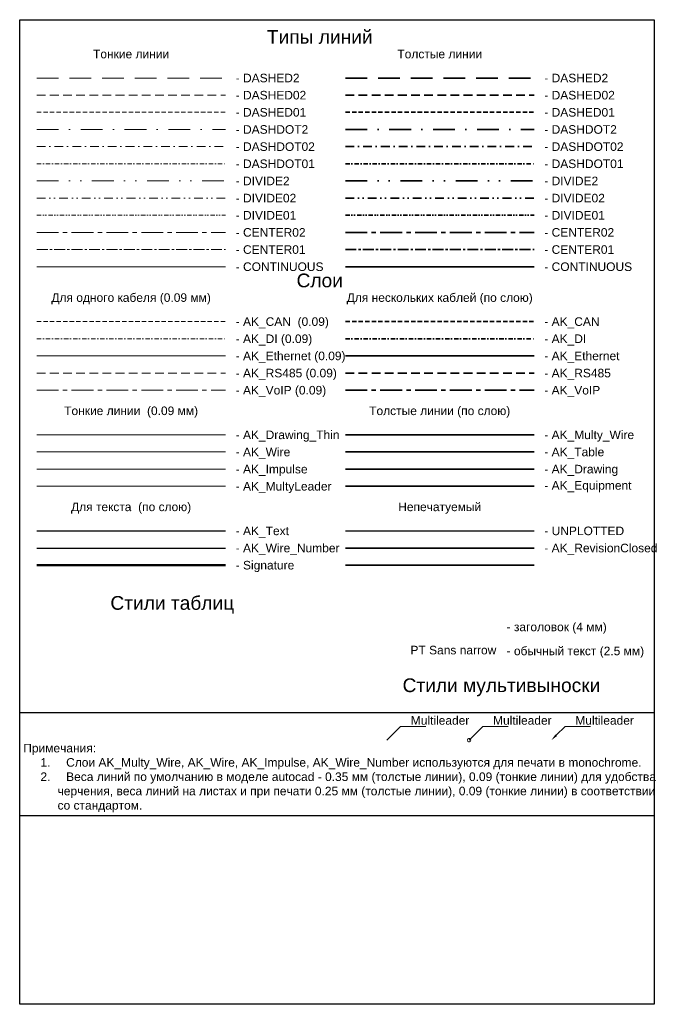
# Model space of a CAD drawing. Header units: millimetres. Extents: x -881 to 16775, y -99 to 757.
# Tile 1 of 7: x -810 to -625, y 0 to 287. Entities that reach past the tile are written whole.
import ezdxf
from ezdxf import colors
from ezdxf.entities.mleader import LeaderData, LeaderLine
from ezdxf.enums import TextEntityAlignment as Align
from ezdxf.math import Vec2, Vec3

# ---------------------------------------------------------------- set-up
doc = ezdxf.new("R2010")
doc.units = ezdxf.units.MM
for name, pattern in [('CENTER01', [5.08, 3.175, -0.635, 0.635, -0.635]), ('CENTER02', [10.16, 6.35, -1.27, 1.27, -1.27]), ('DASHDOT01', [2.54, 1.27, -0.635, 0, -0.635]), ('DASHDOT02', [5.08, 2.54, -1.27, 0, -1.27]), ('DASHDOT2', [12.7, 6.35, -3.175, 0, -3.175]), ('DASHED01', [1.915, 1.27, -0.645]), ('DASHED02', [3.83, 2.54, -1.29]), ('DASHED2', [9.525, 6.35, -3.175]), ('DIVIDE01', [3.175, 1.27, -0.635, 0, -0.635, 0, -0.635]), ('DIVIDE02', [6.35, 2.54, -1.27, 0, -1.27, 0, -1.27]), ('DIVIDE2', [15.875, 6.35, -3.175, 0, -3.175, 0, -3.175])]:
    doc.linetypes.add(name, pattern=pattern)
doc.layers.get('0').update_dxf_attribs({"linetype": 'CONTINUOUS'})
for name, color, linetype, lineweight in [('AK_CAN', 192, 'DASHED01', 35), ('AK_DI', 232, 'DASHDOT01', 35), ('AK_Drawing', 7, 'CONTINUOUS', 35), ('AK_Drawing_Thin', 7, 'CONTINUOUS', 9), ('AK_Equipment', 7, 'CONTINUOUS', 35), ('AK_Ethernet', 5, 'CONTINUOUS', 35), ('AK_Impulse', 222, 'CONTINUOUS', 9), ('AK_Multy_Wire', 252, 'CONTINUOUS', 35), ('AK_MultyLeader', 7, 'CONTINUOUS', 9), ('AK_OtmetkaClosed', 7, 'CONTINUOUS', 35), ('AK_RevisionClosed', 7, 'CONTINUOUS', 35), ('AK_RS-485', 6, 'DASHED02', 35), ('AK_Table', 7, 'CONTINUOUS', 35), ('AK_VoiP', 84, 'CENTER02', 35), ('AK_Wire', 1, 'CONTINUOUS', 9)]:
    doc.layers.add(name, color=color, linetype=linetype, lineweight=lineweight)
doc.layers.add('AK_Text', color=7, linetype='CONTINUOUS')
doc.layers.add('AK_Wire_Number', color=3, linetype='CONTINUOUS')
doc.layers.add('Signature', color=7, linetype='CONTINUOUS', lineweight=50, true_color=0x0101fe)
doc.layers.add('UNPLOTTED', color=2, linetype='CONTINUOUS', plot=False)
doc.styles.add('PT Sans Narrow', font='arial.ttf')

# ---------------------------------------------------------------- blocks, each defined once
blk = doc.blocks.new('*U50')
at = {"layer": 'UNPLOTTED'}
blk.add_line((0, 85), (-185, 85), dxfattribs=at)
for points in [[(-185, 287), (0, 287), (0, 0), (-185, 0)], [(-185, 55), (0, 55), (0, 0), (-185, 0)]]:
    blk.add_lwpolyline(points, close=True, dxfattribs=at)
blk = doc.blocks.new('_DotSmall')
at = {"color": 0, "linetype": 'ByBlock', "const_width": 0.5}
blk.add_lwpolyline([(-0.0625, 0, 1), (0.0625, 0, 1)], format="xyb", close=True, dxfattribs=at)
blk = doc.blocks.new('_None')

msp = doc.modelspace()

# ---------------------------------------------------------------- linework, layer by layer
at = {"linetype": 'DASHED2', "lineweight": 9}
msp.add_line((-805, 270), (-750, 270), dxfattribs=at)
at = {"linetype": 'DASHED2', "lineweight": 35}
msp.add_line((-715, 270), (-660, 270), dxfattribs=at)
at = {"linetype": 'DASHED02', "lineweight": 9}
msp.add_line((-805, 265), (-750, 265), dxfattribs=at)
at = {"linetype": 'DASHED02', "lineweight": 35}
msp.add_line((-715, 265), (-660, 265), dxfattribs=at)
at = {"linetype": 'DASHED01', "lineweight": 9}
msp.add_line((-805, 260), (-750, 260), dxfattribs=at)
at = {"linetype": 'DASHED01', "lineweight": 35}
msp.add_line((-715, 260), (-660, 260), dxfattribs=at)
at = {"linetype": 'DASHDOT2', "lineweight": 9}
msp.add_line((-805, 255), (-750, 255), dxfattribs=at)
at = {"linetype": 'DASHDOT2', "lineweight": 35}
msp.add_line((-715, 255), (-660, 255), dxfattribs=at)
at = {"linetype": 'DASHDOT02', "lineweight": 9}
msp.add_line((-805, 250), (-750, 250), dxfattribs=at)
at = {"linetype": 'DASHDOT02', "lineweight": 35}
msp.add_line((-715, 250), (-660, 250), dxfattribs=at)
at = {"linetype": 'DASHDOT01', "lineweight": 9}
msp.add_line((-805, 245), (-750, 245), dxfattribs=at)
at = {"linetype": 'DASHDOT01', "lineweight": 35}
msp.add_line((-715, 245), (-660, 245), dxfattribs=at)
at = {"linetype": 'DIVIDE2', "lineweight": 9}
msp.add_line((-805, 240), (-750, 240), dxfattribs=at)
at = {"linetype": 'DIVIDE2', "lineweight": 35}
msp.add_line((-715, 240), (-660, 240), dxfattribs=at)
at = {"linetype": 'DIVIDE02', "lineweight": 9}
msp.add_line((-805, 235), (-750, 235), dxfattribs=at)
at = {"linetype": 'DIVIDE02', "lineweight": 35}
msp.add_line((-715, 235), (-660, 235), dxfattribs=at)
at = {"linetype": 'DIVIDE01', "lineweight": 9}
msp.add_line((-805, 230), (-750, 230), dxfattribs=at)
at = {"linetype": 'DIVIDE01', "lineweight": 35}
msp.add_line((-715, 230), (-660, 230), dxfattribs=at)
at = {"linetype": 'CENTER02', "lineweight": 9}
msp.add_line((-805, 225), (-750, 225), dxfattribs=at)
at = {"linetype": 'CENTER02', "lineweight": 35}
msp.add_line((-715, 225), (-660, 225), dxfattribs=at)
at = {"linetype": 'CENTER01', "lineweight": 9}
msp.add_line((-805, 220), (-750, 220), dxfattribs=at)
at = {"linetype": 'CENTER01', "lineweight": 35}
msp.add_line((-715, 220), (-660, 220), dxfattribs=at)
at = {"linetype": 'Continuous', "lineweight": 9}
msp.add_line((-805, 215), (-750, 215), dxfattribs=at)
at = {"linetype": 'Continuous', "lineweight": 35}
msp.add_line((-715, 215), (-660, 215), dxfattribs=at)
at = {"layer": 'AK_CAN', "lineweight": 9}
msp.add_line((-805, 199), (-750, 199), dxfattribs=at)
at = {"layer": 'AK_CAN'}
msp.add_line((-715, 199), (-660, 199), dxfattribs=at)
at = {"layer": 'AK_DI', "lineweight": 9}
msp.add_line((-805, 194), (-750, 194), dxfattribs=at)
at = {"layer": 'AK_DI'}
msp.add_line((-715, 194), (-660, 194), dxfattribs=at)
at = {"layer": 'AK_Drawing'}
msp.add_line((-715, 156), (-660, 156), dxfattribs=at)
at = {"layer": 'AK_Drawing_Thin'}
msp.add_line((-805, 166), (-750, 166), dxfattribs=at)
at = {"layer": 'AK_Equipment'}
msp.add_line((-715, 151), (-660, 151), dxfattribs=at)
at = {"layer": 'AK_Ethernet', "lineweight": 9}
msp.add_line((-805, 189), (-750, 189), dxfattribs=at)
at = {"layer": 'AK_Ethernet'}
msp.add_line((-715, 189), (-660, 189), dxfattribs=at)
at = {"layer": 'AK_Impulse', "lineweight": 9}
msp.add_line((-805, 156), (-750, 156), dxfattribs=at)
at = {"layer": 'AK_Multy_Wire'}
msp.add_line((-715, 166), (-660, 166), dxfattribs=at)
at = {"layer": 'AK_MultyLeader'}
msp.add_line((-805, 151), (-750, 151), dxfattribs=at)
at = {"layer": 'AK_OtmetkaClosed'}
msp.add_line((-715, 128), (-660, 128), dxfattribs=at)
at = {"layer": 'AK_RevisionClosed'}
msp.add_line((-715, 133), (-660, 133), dxfattribs=at)
at = {"layer": 'AK_RS-485', "lineweight": 9}
msp.add_line((-805, 184), (-750, 184), dxfattribs=at)
at = {"layer": 'AK_RS-485'}
msp.add_line((-715, 184), (-660, 184), dxfattribs=at)
at = {"layer": 'AK_Table'}
msp.add_line((-715, 161), (-660, 161), dxfattribs=at)
at = {"layer": 'AK_Text'}
msp.add_line((-805, 138), (-750, 138), dxfattribs=at)
at = {"layer": 'AK_VoiP', "lineweight": 9}
msp.add_line((-805, 179), (-750, 179), dxfattribs=at)
at = {"layer": 'AK_VoiP'}
msp.add_line((-715, 179), (-660, 179), dxfattribs=at)
at = {"layer": 'AK_Wire'}
msp.add_line((-805, 161), (-750, 161), dxfattribs=at)
at = {"layer": 'AK_Wire_Number'}
msp.add_line((-805, 133), (-750, 133), dxfattribs=at)
at = {"layer": 'Signature'}
msp.add_line((-805, 128), (-750, 128), dxfattribs=at)
at = {"layer": 'UNPLOTTED'}
msp.add_line((-715, 138), (-660, 138), dxfattribs=at)

# ---------------------------------------------------------------- block references
msp.add_blockref('*U50', (-625, 0), dxfattribs=at)

# ---------------------------------------------------------------- texts
at = {"layer": 'AK_Text', "style": 'PT Sans Narrow'}
for s, height, p in [('Типы линий', 4, (-722.5, 282)), ('Тонкие линии', 2.5, (-777.5, 277)), ('Толстые линии', 2.5, (-687.5, 277)), ('Слои', 4, (-722.5, 211)), ('Для одного кабеля (0.09 мм)', 2.5, (-777.5, 206)), ('Для нескольких каблей (по слою)', 2.5, (-687.5, 206)), ('Тонкие линии  (0.09 мм)', 2.5, (-777.5, 173)), ('Толстые линии (по слою)', 2.5, (-687.5, 173)), ('Для текста  (по слою)', 2.5, (-777.5, 145)), ('Непечатуемый', 2.5, (-687.5, 145)), ('Стили таблиц', 4, (-765.5, 117)), ('Стили мультивыноски', 4, (-669.5, 93))]:
    msp.add_text(s, height=height, dxfattribs=at).set_placement(p, align=Align.MIDDLE_CENTER)
for s, p in [('- DASHED2', (-747, 270)), ('- DASHED2', (-657, 270)), ('- DASHED02', (-747, 265)), ('- DASHED02', (-657, 265)), ('- DASHED01', (-747, 260)), ('- DASHED01', (-657, 260)), ('- DASHDOT2', (-747, 255)), ('- DASHDOT2', (-657, 255)), ('- DASHDOT02', (-747, 250)), ('- DASHDOT02', (-657, 250)), ('- DASHDOT01', (-747, 245)), ('- DASHDOT01', (-657, 245)), ('- DIVIDE2', (-747, 240)), ('- DIVIDE2', (-657, 240)), ('- DIVIDE02', (-747, 235)), ('- DIVIDE02', (-657, 235)), ('- DIVIDE01', (-747, 230)), ('- DIVIDE01', (-657, 230)), ('- CENTER02', (-747, 225)), ('- CENTER02', (-657, 225)), ('- CENTER01', (-747, 220)), ('- CENTER01', (-657, 220)), ('- CONTINUOUS', (-747, 215)), ('- CONTINUOUS', (-657, 215)), ('- AK_CAN  (0.09)', (-747, 199)), ('- AK_CAN  ', (-657, 199)), ('- AK_DI (0.09)', (-747, 194)), ('- AK_DI ', (-657, 194)), ('- AK_Ethernet (0.09)', (-747, 189)), ('- AK_Ethernet', (-657, 189)), ('- AK_RS485 (0.09)', (-747, 184)), ('- AK_RS485 ', (-657, 184)), ('- AK_VoIP (0.09)', (-747, 179)), ('- AK_VoIP', (-657, 179)), ('- AK_Drawing_Thin', (-747, 166)), ('- AK_Multy_Wire', (-657, 166)), ('- AK_Wire ', (-747, 161)), ('- AK_Table', (-657, 161)), ('- AK_Impulse', (-747, 156)), ('- AK_Drawing', (-657, 156)), ('- AK_MultyLeader', (-747, 151)), ('- AK_Equipment', (-657, 151.25)), ('- AK_Text', (-747, 138)), ('- UNPLOTTED', (-657, 138)), ('- AK_Wire_Number ', (-747, 133)), ('- AK_RevisionClosed', (-657, 133)), ('- Signature', (-747, 128)), ('- заголовок (4 мм)', (-668, 110)), ('- обычный текст (2.5 мм)', (-668, 103))]:
    msp.add_text(s, height=2.5, dxfattribs=at).set_placement(p, align=Align.MIDDLE_LEFT)
msp.add_text('PT Sans narrow', height=2.5, dxfattribs=at).set_placement((-671, 103.25), align=Align.MIDDLE_RIGHT)
at = {"layer": 'AK_Text', "insert": (-808.95, 56), "char_height": 2.5, "width": 184, "attachment_point": 7, "style": 'PT Sans Narrow'}
msp.add_mtext('\\pxi-3,l3,t1;Примечания:\\P\\pi-2,l4,t5;1.^IСлои AK_Multy_Wire, AK_Wire, AK_Impulse, AK_Wire_Number используются для печати в monochrome.\\P2.^IВеса линий по умолчанию в моделе autocad - 0.35 мм (толстые линии), 0.09 (тонкие линии) для удобства черчения, веса линий на листах и при печати 0.25 мм (толстые линии), 0.09 (тонкие линии) в соответствии со стандартом. ', dxfattribs=at)

# ---------------------------------------------------------------- leaders
at = {"layer": 'AK_MultyLeader'}
ml = msp.add_multileader_mtext('Standard', dxfattribs=at)
ml.set_content('Multileader', color=256, style='PT Sans Narrow')
ml.set_leader_properties(linetype='ByLayer', lineweight=-1)
ml.set_arrow_properties(name='NONE')
ml.build(insert=Vec2(0, 0))
ml.multileader.update_dxf_attribs({"text_left_attachment_type": 6, "text_right_attachment_type": 6, "dogleg_length": 1, "arrow_head_size": 2})
ctx = ml.context
ctx.base_point, ctx.char_height, ctx.arrow_head_size, ctx.plane_origin = Vec3(-697.95, 81), 2.5, 2, Vec3(-702.95, 73)
ctx.left_attachment, ctx.right_attachment = 6, 6
notes = []
notes.append((ctx, [(0, (1, 1, 0), (-698.95, 81), (1, 0), 1, [(0, [(-702.95, 77)], 0, [])])]))
ctx.mtext.insert, ctx.mtext.width, ctx.mtext.flow_direction = Vec3(-695.95, 84), 4.3425, 5
ml = msp.add_multileader_mtext('Standard', dxfattribs=at)
ml.set_content('Multileader', color=256, style='PT Sans Narrow')
ml.set_leader_properties(linetype='ByLayer', lineweight=-1)
ml.set_arrow_properties(name='DOTSMALL')
ml.build(insert=Vec2(0, 0))
ml.multileader.update_dxf_attribs({"text_left_attachment_type": 6, "text_right_attachment_type": 6, "dogleg_length": 1, "arrow_head_size": 2})
ctx = ml.context
ctx.base_point, ctx.char_height, ctx.arrow_head_size, ctx.plane_origin = Vec3(-673.95, 81), 2.5, 2, Vec3(-678.95, 73)
ctx.left_attachment, ctx.right_attachment = 6, 6
notes.append((ctx, [(0, (1, 1, 0), (-674.95, 81), (1, 0), 1, [(0, [(-678.95, 77)], 0, [])])]))
ctx.mtext.insert, ctx.mtext.width, ctx.mtext.flow_direction = Vec3(-671.95, 84), 4.3425, 5
ml = msp.add_multileader_mtext('Standard', dxfattribs=at)
ml.set_content('Multileader', color=256, style='PT Sans Narrow')
ml.set_leader_properties(linetype='ByLayer', lineweight=-1)
ml.build(insert=Vec2(0, 0))
ml.multileader.update_dxf_attribs({"text_left_attachment_type": 6, "text_right_attachment_type": 6, "dogleg_length": 1, "arrow_head_size": 2})
ctx = ml.context
ctx.base_point, ctx.char_height, ctx.arrow_head_size, ctx.plane_origin = Vec3(-649.95, 81), 2.5, 2, Vec3(-654.95, 73)
ctx.left_attachment, ctx.right_attachment = 6, 6
notes.append((ctx, [(0, (1, 1, 0), (-650.95, 81), (1, 0), 1, [(0, [(-654.95, 77)], 0, [])])]))
ctx.mtext.insert, ctx.mtext.width, ctx.mtext.flow_direction = Vec3(-647.95, 84), 4.3425, 5
for ctx, leaders in notes:
    for number, flags, end, landing, length, lines in leaders:
        leader = LeaderData()
        leader.index, (leader.has_last_leader_line, leader.has_dogleg_vector, leader.attachment_direction) = number, flags
        leader.last_leader_point, leader.dogleg_vector, leader.dogleg_length = Vec3(end), Vec3(landing), length
        for number, points, colour, breaks in lines:
            line = LeaderLine()
            line.index, line.vertices, line.color, line.breaks = number, Vec3.list(points), colors.encode_raw_color(colour), breaks
            leader.lines.append(line)
        ctx.leaders.append(leader)

doc.saveas('drawing.dxf')
